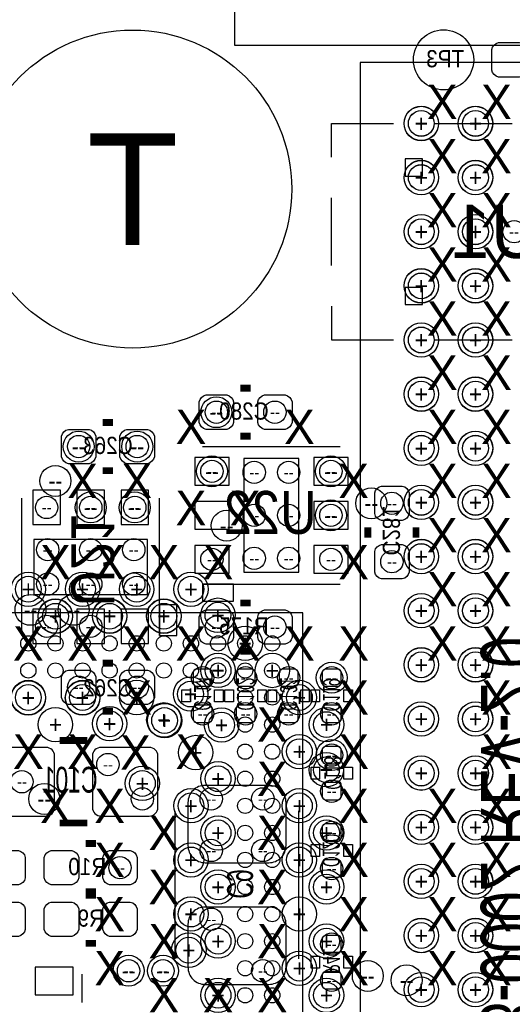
# Model space of a CAD drawing. Extents: x -22 to 398, y -34 to 263.
# Tile 8 of 48: x 20.1 to 27.37, y 19.15 to 33.7. Entities that reach past the tile are written whole.
import ezdxf
from ezdxf.enums import TextEntityAlignment as Align

# ---------------------------------------------------------------- set-up
doc = ezdxf.new("R2010")
doc.units = 0
for name, color, linetype in [('ASSY_BOT', 211, 'CONTINUOUS'), ('BOT', 153, 'CONTINUOUS'), ('DRILL', 254, 'CONTINUOUS'), ('SILK_BOT', 120, 'CONTINUOUS'), ('SILK_TOP', 211, 'CONTINUOUS'), ('TOP', 5, 'CONTINUOUS')]:
    doc.layers.add(name, color=color, linetype=linetype)

# ---------------------------------------------------------------- blocks, each defined once
blk = doc.blocks.new('FIGURE_CIRCLE')
blk.add_circle((0, 0), 0.5)

msp = doc.modelspace()

# ---------------------------------------------------------------- linework, layer by layer
at = {"layer": 'BOT'}
for points in [[(27.171904, 33.35782), (27.476704, 33.35782, -0.294587), (27.578304, 33.25622), (27.578304, 32.95142, -0.294587), (27.476704, 32.84982), (27.171904, 32.84982, -0.294587), (27.070304, 32.95142), (27.070304, 33.25622, -0.294587)], [(22.853904, 28.15082), (23.158704, 28.15082, -0.294587), (23.260304, 28.04922), (23.260304, 27.74442, -0.294587), (23.158704, 27.64282), (22.853904, 27.64282, -0.294587), (22.752304, 27.74442), (22.752304, 28.04922, -0.294587)], [(23.717504, 28.15082), (24.022304, 28.15082, -0.294587), (24.123904, 28.04922), (24.123904, 27.74442, -0.294587), (24.022304, 27.64282), (23.717504, 27.64282, -0.294587), (23.615904, 27.74442), (23.615904, 28.04922, -0.294587)], [(20.821904, 27.64282), (21.126704, 27.64282, -0.294587), (21.228304, 27.54122), (21.228304, 27.23642, -0.294587), (21.126704, 27.13482), (20.821904, 27.13482, -0.294587), (20.720304, 27.23642), (20.720304, 27.54122, -0.294587)], [(21.685504, 27.64282), (21.990304, 27.64282, -0.294587), (22.091904, 27.54122), (22.091904, 27.23642, -0.294587), (21.990304, 27.13482), (21.685504, 27.13482, -0.294587), (21.583904, 27.23642), (21.583904, 27.54122, -0.294587)], [(25.851104, 26.70302), (25.851104, 26.39822, -0.294587), (25.749504, 26.29662), (25.444704, 26.29662, -0.294587), (25.343104, 26.39822), (25.343104, 26.70302, -0.294587), (25.444704, 26.80462), (25.749504, 26.80462, -0.294587)], [(25.851104, 25.83942), (25.851104, 25.53462, -0.294587), (25.749504, 25.43302), (25.444704, 25.43302, -0.294587), (25.343104, 25.53462), (25.343104, 25.83942, -0.294587), (25.444704, 25.94102), (25.749504, 25.94102, -0.294587)], [(22.853904, 24.97582), (23.158704, 24.97582, -0.294587), (23.260304, 24.87422), (23.260304, 24.56942, -0.294587), (23.158704, 24.46782), (22.853904, 24.46782, -0.294587), (22.752304, 24.56942), (22.752304, 24.87422, -0.294587)], [(23.717504, 24.97582), (24.022304, 24.97582, -0.294587), (24.123904, 24.87422), (24.123904, 24.56942, -0.294587), (24.022304, 24.46782), (23.717504, 24.46782, -0.294587), (23.615904, 24.56942), (23.615904, 24.87422, -0.294587)], [(20.821904, 24.08682), (21.126704, 24.08682, -0.294587), (21.228304, 23.98522), (21.228304, 23.68042, -0.294587), (21.126704, 23.57882), (20.821904, 23.57882, -0.294587), (20.720304, 23.68042), (20.720304, 23.98522, -0.294587)], [(21.685504, 24.08682), (21.990304, 24.08682, -0.294587), (22.091904, 23.98522), (22.091904, 23.68042, -0.294587), (21.990304, 23.57882), (21.685504, 23.57882, -0.294587), (21.583904, 23.68042), (21.583904, 23.98522, -0.294587)], [(22.892004, 23.84552, 0.414214), (22.942804, 23.89632), (22.942804, 24.04872, 0.414214), (22.892004, 24.09952), (22.714204, 24.09952, 0.414214), (22.663404, 24.04872), (22.663404, 23.89632, 0.414214), (22.714204, 23.84552)], [(23.527004, 23.84552, 0.414214), (23.577804, 23.89632), (23.577804, 24.04872, 0.414214), (23.527004, 24.09952), (23.349204, 24.09952, 0.414214), (23.298404, 24.04872), (23.298404, 23.89632, 0.414214), (23.349204, 23.84552)], [(24.162004, 23.84552, 0.414214), (24.212804, 23.89632), (24.212804, 24.04872, 0.414214), (24.162004, 24.09952), (23.984204, 24.09952, 0.414214), (23.933404, 24.04872), (23.933404, 23.89632, 0.414214), (23.984204, 23.84552)], [(24.797004, 23.84552, 0.414214), (24.847804, 23.89632), (24.847804, 24.04872, 0.414214), (24.797004, 24.09952), (24.619204, 24.09952, 0.414214), (24.568404, 24.04872), (24.568404, 23.89632, 0.414214), (24.619204, 23.84552)], [(22.714204, 23.56612, 0.414214), (22.663404, 23.51532), (22.663404, 23.36292, 0.414214), (22.714204, 23.31212), (22.892004, 23.31212, 0.414214), (22.942804, 23.36292), (22.942804, 23.51532, 0.414214), (22.892004, 23.56612)], [(23.527004, 23.31212, 0.414214), (23.577804, 23.36292), (23.577804, 23.51532, 0.414214), (23.527004, 23.56612), (23.349204, 23.56612, 0.414214), (23.298404, 23.51532), (23.298404, 23.36292, 0.414214), (23.349204, 23.31212)], [(23.984204, 23.56612, 0.414214), (23.933404, 23.51532), (23.933404, 23.36292, 0.414214), (23.984204, 23.31212), (24.162004, 23.31212, 0.414214), (24.212804, 23.36292), (24.212804, 23.51532, 0.414214), (24.162004, 23.56612)], [(24.619204, 23.56612, 0.414214), (24.568404, 23.51532), (24.568404, 23.36292, 0.414214), (24.619204, 23.31212), (24.797004, 23.31212, 0.414214), (24.847804, 23.36292), (24.847804, 23.51532, 0.414214), (24.797004, 23.56612)], [(20.618704, 22.05482), (20.618704, 22.81682, 0.414214), (20.491704, 22.94382), (19.780504, 22.94382, 0.414214), (19.653504, 22.81682), (19.653504, 22.05482, 0.414214), (19.780504, 21.92782), (20.491704, 21.92782, 0.414214)], [(22.142704, 22.05482), (22.142704, 22.81682, 0.414214), (22.015704, 22.94382), (21.304504, 22.94382, 0.414214), (21.177504, 22.81682), (21.177504, 22.05482, 0.414214), (21.304504, 21.92782), (22.015704, 21.92782, 0.414214)], [(24.797004, 22.70252, 0.414214), (24.847804, 22.75332), (24.847804, 22.90572, 0.414214), (24.797004, 22.95652), (24.619204, 22.95652, 0.414214), (24.568404, 22.90572), (24.568404, 22.75332, 0.414214), (24.619204, 22.70252)], [(24.619204, 22.42312, 0.414214), (24.568404, 22.37232), (24.568404, 22.21992, 0.414214), (24.619204, 22.16912), (24.797004, 22.16912, 0.414214), (24.847804, 22.21992), (24.847804, 22.37232, 0.414214), (24.797004, 22.42312)], [(22.841204, 21.23948), (23.781004, 21.23948, 0.414214), (24.035004, 21.49348), (24.035004, 22.12848, 0.414214), (23.781004, 22.38248), (22.841204, 22.38248, 0.414214), (22.587204, 22.12848), (22.587204, 21.49348, 0.414214)], [(24.797004, 21.55952, 0.414214), (24.847804, 21.61032), (24.847804, 21.76272, 0.414214), (24.797004, 21.81352), (24.619204, 21.81352, 0.414214), (24.568404, 21.76272), (24.568404, 21.61032, 0.414214), (24.619204, 21.55952)], [(19.780504, 21.41982), (20.085304, 21.41982, -0.294587), (20.186904, 21.31822), (20.186904, 21.01342, -0.294587), (20.085304, 20.91182), (19.780504, 20.91182, -0.294587), (19.678904, 21.01342), (19.678904, 21.31822, -0.294587)], [(20.567904, 21.41982), (20.872704, 21.41982, -0.294587), (20.974304, 21.31822), (20.974304, 21.01342, -0.294587), (20.872704, 20.91182), (20.567904, 20.91182, -0.294587), (20.466304, 21.01342), (20.466304, 21.31822, -0.294587)], [(21.431504, 21.41982), (21.736304, 21.41982, -0.294587), (21.837904, 21.31822), (21.837904, 21.01342, -0.294587), (21.736304, 20.91182), (21.431504, 20.91182, -0.294587), (21.329904, 21.01342), (21.329904, 21.31822, -0.294587)], [(24.619204, 21.28012, 0.414214), (24.568404, 21.22932), (24.568404, 21.07692, 0.414214), (24.619204, 21.02612), (24.797004, 21.02612, 0.414214), (24.847804, 21.07692), (24.847804, 21.22932, 0.414214), (24.797004, 21.28012)], [(19.780504, 20.65782), (20.085304, 20.65782, -0.294587), (20.186904, 20.55622), (20.186904, 20.25142, -0.294587), (20.085304, 20.14982), (19.780504, 20.14982, -0.294587), (19.678904, 20.25142), (19.678904, 20.55622, -0.294587)], [(20.872704, 20.14982), (20.567904, 20.14982, -0.294587), (20.466304, 20.25142), (20.466304, 20.55622, -0.294587), (20.567904, 20.65782), (20.872704, 20.65782, -0.294587), (20.974304, 20.55622), (20.974304, 20.25142, -0.294587)], [(21.736304, 20.14982), (21.431504, 20.14982, -0.294587), (21.329904, 20.25142), (21.329904, 20.55622, -0.294587), (21.431504, 20.65782), (21.736304, 20.65782, -0.294587), (21.837904, 20.55622), (21.837904, 20.25142, -0.294587)], [(22.841204, 19.44116), (23.781004, 19.44116, 0.414214), (24.035004, 19.69516), (24.035004, 20.33016, 0.414214), (23.781004, 20.58416), (22.841204, 20.58416, 0.414214), (22.587204, 20.33016), (22.587204, 19.69516, 0.414214)], [(24.797004, 19.90852, 0.414214), (24.847804, 19.95932), (24.847804, 20.11172, 0.414214), (24.797004, 20.16252), (24.619204, 20.16252, 0.414214), (24.568404, 20.11172), (24.568404, 19.95932, 0.414214), (24.619204, 19.90852)], [(24.797004, 19.37512, 0.414214), (24.847804, 19.42592), (24.847804, 19.57832, 0.414214), (24.797004, 19.62912), (24.619204, 19.62912, 0.414214), (24.568404, 19.57832), (24.568404, 19.42592, 0.414214), (24.619204, 19.37512)]]:
    msp.add_lwpolyline(points, format="xyb", close=True, dxfattribs=at)
for points in [[(26.048208, 31.38678), (26.048208, 31.64078), (25.794208, 31.64078), (25.794208, 31.38678)], [(26.048208, 29.48686), (26.048208, 29.74086), (25.794208, 29.74086), (25.794208, 29.48686)], [(22.687026, 27.226006), (22.687026, 26.819606), (23.195026, 26.819606), (23.195026, 27.226006)], [(23.412704, 27.21102), (23.412704, 25.53462), (24.225504, 25.53462), (24.225504, 27.21102)], [(24.443182, 27.226006), (24.443182, 26.819606), (24.951182, 26.819606), (24.951182, 27.226006)], [(20.298918, 26.234898), (20.705318, 26.234898), (20.705318, 26.742898), (20.298918, 26.742898)], [(20.948904, 26.234898), (21.355304, 26.234898), (21.355304, 26.742898), (20.948904, 26.742898)], [(21.59889, 26.234898), (22.00529, 26.234898), (22.00529, 26.742898), (21.59889, 26.742898)], [(22.687026, 26.57602), (22.687026, 26.16962), (23.195026, 26.16962), (23.195026, 26.57602)], [(24.443182, 26.57602), (24.443182, 26.16962), (24.951182, 26.16962), (24.951182, 26.57602)], [(20.313904, 25.20442), (21.990304, 25.20442), (21.990304, 26.01722), (20.313904, 26.01722)], [(22.687026, 25.926034), (22.687026, 25.519634), (23.195026, 25.519634), (23.195026, 25.926034)], [(24.443182, 25.926034), (24.443182, 25.519634), (24.951182, 25.519634), (24.951182, 25.926034)], [(20.298918, 24.478742), (20.705318, 24.478742), (20.705318, 24.986742), (20.298918, 24.986742)], [(20.948904, 24.478742), (21.355304, 24.478742), (21.355304, 24.986742), (20.948904, 24.986742)], [(21.59889, 24.478742), (22.00529, 24.478742), (22.00529, 24.986742), (21.59889, 24.986742)], [(20.8915, 19.287744), (20.8915, 19.694144), (20.3327, 19.694144), (20.3327, 19.287744)]]:
    msp.add_lwpolyline(points, close=True, dxfattribs=at)
for centre, radius in [((21.769832, 31.19374), 2.3495), ((26.359104, 33.10382), 0.4445)]:
    msp.add_circle(centre, radius, dxfattribs=at)
at = {"layer": 'SILK_BOT'}
for points in [[(24.706072, 31.663894), (24.706072, 32.163766), (25.62098, 32.163766)], [(26.221182, 32.163766), (27.37104, 32.163766)], [(24.706072, 30.063694), (24.706072, 31.063946)], [(24.706072, 29.463746), (24.706072, 28.963874), (25.62098, 28.963874)], [(26.221182, 28.963874), (27.37104, 28.963874)], [(22.803104, 27.38882), (24.835104, 27.38882)], [(20.136104, 24.59482), (20.136104, 26.62682)], [(22.168104, 24.59482), (22.168104, 26.62682)], [(22.803104, 25.35682), (24.835104, 25.35682)], [(22.396704, 19.81962), (22.396704, 22.00402)], [(24.225504, 19.81962), (24.225504, 22.00402)], [(21.027136, 19.170904), (21.027136, 19.590766)]]:
    msp.add_lwpolyline(points, dxfattribs=at)
at = {"layer": 'SILK_BOT', "const_width": 0.1016}
for points in [[(23.361904, 28.25242), (23.514304, 28.25242)], [(21.329904, 27.74442), (21.482304, 27.74442)], [(23.361904, 27.54122), (23.514304, 27.54122)], [(21.329904, 27.03322), (21.482304, 27.03322)], [(25.241504, 26.19502), (25.241504, 26.04262)], [(25.952704, 26.19502), (25.952704, 26.04262)], [(23.361904, 25.07742), (23.514304, 25.07742)], [(23.361904, 24.36622), (23.514304, 24.36622)], [(21.329904, 24.18842), (21.482304, 24.18842)], [(21.329904, 23.47722), (21.482304, 23.47722)], [(20.694904, 23.04542), (21.101304, 23.04542)], [(20.694904, 21.82622), (21.101304, 21.82622)], [(21.075904, 21.52142), (21.228304, 21.52142)], [(21.075904, 20.81022), (21.228304, 20.81022)], [(21.228304, 20.75942), (21.075904, 20.75942)], [(21.228304, 20.04822), (21.075904, 20.04822)]]:
    msp.add_lwpolyline(points, dxfattribs=at)
at = {"layer": 'SILK_BOT'}
for points in [[(22.803104, 25.35682), (22.803104, 25.10282), (23.260304, 25.10282), (23.260304, 25.35682)], [(22.168104, 24.59482), (22.422104, 24.59482), (22.422104, 25.05202), (22.168104, 25.05202)], [(22.625304, 23.61692), (22.498304, 23.61692), (22.498304, 23.79472), (22.625304, 23.79472)], [(23.107904, 23.61692), (22.980904, 23.61692), (22.980904, 23.79472), (23.107904, 23.79472)], [(23.260304, 23.61692), (23.133304, 23.61692), (23.133304, 23.79472), (23.260304, 23.79472)], [(23.742904, 23.61692), (23.615904, 23.61692), (23.615904, 23.79472), (23.742904, 23.79472)], [(23.895304, 23.61692), (23.768304, 23.61692), (23.768304, 23.79472), (23.895304, 23.79472)], [(24.377904, 23.61692), (24.250904, 23.61692), (24.250904, 23.79472), (24.377904, 23.79472)], [(24.403304, 23.79472), (24.530304, 23.79472), (24.530304, 23.61692), (24.403304, 23.61692)], [(24.885904, 23.79472), (25.012904, 23.79472), (25.012904, 23.61692), (24.885904, 23.61692)], [(24.403304, 22.65172), (24.530304, 22.65172), (24.530304, 22.47392), (24.403304, 22.47392)], [(24.885904, 22.65172), (25.012904, 22.65172), (25.012904, 22.47392), (24.885904, 22.47392)], [(24.530304, 21.33092), (24.403304, 21.33092), (24.403304, 21.50872), (24.530304, 21.50872)], [(25.012904, 21.33092), (24.885904, 21.33092), (24.885904, 21.50872), (25.012904, 21.50872)], [(24.530304, 19.67992), (24.403304, 19.67992), (24.403304, 19.85772), (24.530304, 19.85772)], [(25.012904, 19.67992), (24.885904, 19.67992), (24.885904, 19.85772), (25.012904, 19.85772)]]:
    msp.add_lwpolyline(points, close=True, dxfattribs=at)
at = {"layer": 'SILK_TOP'}
for points in [[(23.271988, 33.318704), (34.27222, 33.318704), (34.27222, 44.318936), (23.271988, 44.318936), (23.271988, 33.318704)], [(25.129998, 33.062926), (25.129998, 12.062714), (46.13021, 12.062714), (46.13021, 33.062926), (25.129998, 33.062926)], [(12.181078, 12.829794), (24.28113, 12.829794), (24.28113, 24.929846), (12.181078, 24.929846), (12.181078, 12.829794)]]:
    msp.add_lwpolyline(points, dxfattribs=at)
at = {"layer": 'TOP'}
for centre, radius in [((21.769832, 31.19374), 2.3495), ((26.030174, 32.16275), 0.1905), ((26.83002, 32.16275), 0.1905), ((26.030174, 31.362904), 0.1905), ((26.83002, 31.362904), 0.1905), ((26.030174, 30.562804), 0.1905), ((26.83002, 30.562804), 0.1905), ((26.030174, 29.762704), 0.1905), ((26.83002, 29.762704), 0.1905), ((26.030174, 28.962858), 0.1905), ((26.83002, 28.962858), 0.1905), ((26.030174, 28.162758), 0.1905), ((26.83002, 28.162758), 0.1905), ((26.030174, 27.362912), 0.1905), ((26.83002, 27.362912), 0.1905), ((26.030174, 26.562812), 0.1905), ((26.83002, 26.562812), 0.1905), ((26.030174, 25.762712), 0.1905), ((26.83002, 25.762712), 0.1905), ((26.030174, 24.962866), 0.1905), ((26.83002, 24.962866), 0.1905), ((20.2311, 24.479758), 0.112522), ((20.63115, 24.479758), 0.112522), ((21.0312, 24.479758), 0.112522), ((21.430996, 24.479758), 0.112522), ((21.831046, 24.479758), 0.112522), ((22.231096, 24.479758), 0.112522), ((22.631146, 24.479758), 0.112522), ((23.031196, 24.479758), 0.112522), ((23.430992, 24.479758), 0.112522), ((23.831042, 24.479758), 0.112522), ((26.030174, 24.162766), 0.1905), ((26.83002, 24.162766), 0.1905), ((20.2311, 24.079708), 0.112522), ((20.63115, 24.079708), 0.112522), ((21.0312, 24.079708), 0.112522), ((21.430996, 24.079708), 0.112522), ((21.831046, 24.079708), 0.112522), ((22.231096, 24.079708), 0.112522), ((22.631146, 24.079708), 0.112522), ((23.031196, 24.079708), 0.112522), ((23.430992, 24.079708), 0.112522), ((23.831042, 24.079708), 0.112522), ((23.430992, 23.679912), 0.112522), ((23.831042, 23.679912), 0.112522), ((26.030174, 23.36292), 0.1905), ((26.83002, 23.36292), 0.1905), ((23.430992, 23.279862), 0.112522), ((23.831042, 23.279862), 0.112522), ((23.430992, 22.879812), 0.112522), ((23.831042, 22.879812), 0.112522), ((26.030174, 22.56282), 0.1905), ((26.83002, 22.56282), 0.1905), ((23.430992, 22.479762), 0.112522), ((23.831042, 22.479762), 0.112522), ((23.430992, 22.079712), 0.112522), ((23.831042, 22.079712), 0.112522), ((26.030174, 21.76272), 0.1905), ((26.83002, 21.76272), 0.1905), ((23.430992, 21.679916), 0.112522), ((23.831042, 21.679916), 0.112522), ((23.430992, 21.279866), 0.112522), ((23.831042, 21.279866), 0.112522), ((26.030174, 20.962874), 0.1905), ((26.83002, 20.962874), 0.1905), ((23.430992, 20.879816), 0.112522), ((23.831042, 20.879816), 0.112522), ((23.430992, 20.479766), 0.112522), ((23.831042, 20.479766), 0.112522), ((26.030174, 20.162774), 0.1905), ((26.83002, 20.162774), 0.1905), ((23.430992, 20.079716), 0.112522), ((23.831042, 20.079716), 0.112522), ((23.430992, 19.67992), 0.112522), ((23.831042, 19.67992), 0.112522), ((26.030174, 19.362928), 0.1905), ((26.83002, 19.362928), 0.1905), ((23.430992, 19.27987), 0.112522), ((23.831042, 19.27987), 0.112522)]:
    msp.add_circle(centre, radius, dxfattribs=at)

# ---------------------------------------------------------------- block references
at = {"layer": 'DRILL'}
for p, xscale, yscale in [((26.030174, 32.165036), 0.508, 0.508), ((26.030174, 32.16275), 0.508, 0.508), ((26.030174, 32.165036), 0.381, 0.381), ((26.83002, 32.16275), 0.508, 0.508), ((26.830274, 32.165036), 0.508, 0.508), ((26.830274, 32.165036), 0.381, 0.381), ((26.030174, 31.364936), 0.508, 0.508), ((26.030174, 31.362904), 0.508, 0.508), ((26.83002, 31.362904), 0.508, 0.508), ((26.830274, 31.364936), 0.508, 0.508), ((26.030174, 31.364936), 0.381, 0.381), ((26.830274, 31.364936), 0.381, 0.381), ((26.030174, 30.564836), 0.508, 0.508), ((26.030174, 30.56255), 0.508, 0.508), ((26.030174, 30.564836), 0.381, 0.381), ((26.83002, 30.56255), 0.508, 0.508), ((26.830274, 30.564836), 0.508, 0.508), ((26.830274, 30.564836), 0.381, 0.381), ((27.400504, 30.56382), 0.3302, 0.3302), ((26.030174, 29.764736), 0.508, 0.508), ((26.030174, 29.762704), 0.508, 0.508), ((26.83002, 29.762704), 0.508, 0.508), ((26.830274, 29.764736), 0.508, 0.508), ((26.030174, 29.764736), 0.381, 0.381), ((26.830274, 29.764736), 0.381, 0.381), ((26.030174, 28.964636), 0.508, 0.508), ((26.030174, 28.962604), 0.508, 0.508), ((26.030174, 28.964636), 0.381, 0.381), ((26.83002, 28.962604), 0.508, 0.508), ((26.830274, 28.964636), 0.508, 0.508), ((26.830274, 28.964636), 0.381, 0.381), ((26.030174, 28.164536), 0.508, 0.508), ((26.030174, 28.162758), 0.508, 0.508), ((26.83002, 28.162758), 0.508, 0.508), ((26.830274, 28.164536), 0.508, 0.508), ((26.030174, 28.164536), 0.381, 0.381), ((26.830274, 28.164536), 0.381, 0.381), ((23.006304, 27.89682), 0.4572, 0.4572), ((23.006304, 27.89682), 0.3302, 0.3302), ((23.869904, 27.89682), 0.3302, 0.3302), ((20.974304, 27.38882), 0.4572, 0.4572), ((20.974304, 27.38882), 0.3302, 0.3302), ((21.837904, 27.38882), 0.4572, 0.4572), ((21.837904, 27.38882), 0.3302, 0.3302), ((26.030174, 27.364436), 0.508, 0.508), ((26.030174, 27.362658), 0.508, 0.508), ((26.030174, 27.364436), 0.381, 0.381), ((26.83002, 27.362658), 0.508, 0.508), ((26.830274, 27.364436), 0.508, 0.508), ((26.830274, 27.364436), 0.381, 0.381), ((22.941026, 27.022806), 0.4572, 0.4572), ((24.697182, 27.022806), 0.4572, 0.4572), ((20.631404, 26.88082), 0.4572, 0.4572), ((22.941026, 27.022806), 0.3302, 0.3302), ((23.565104, 27.00782), 0.3302, 0.3302), ((24.073104, 27.00782), 0.3302, 0.3302), ((24.697182, 27.022806), 0.3302, 0.3302), ((25.292304, 26.55062), 0.4572, 0.4572), ((26.030174, 26.564336), 0.508, 0.508), ((26.030174, 26.562812), 0.508, 0.508), ((26.83002, 26.562812), 0.508, 0.508), ((26.830274, 26.564336), 0.508, 0.508), ((20.502118, 26.488898), 0.3302, 0.3302), ((21.152104, 26.488898), 0.4572, 0.4572), ((21.152104, 26.488898), 0.3302, 0.3302), ((21.80209, 26.488898), 0.4572, 0.4572), ((21.80209, 26.488898), 0.3302, 0.3302), ((25.597104, 26.55062), 0.3302, 0.3302), ((26.030174, 26.564336), 0.381, 0.381), ((26.830274, 26.564336), 0.381, 0.381), ((23.565104, 26.37282), 0.3302, 0.3302), ((24.073104, 26.37282), 0.3302, 0.3302), ((24.697182, 26.37282), 0.4572, 0.4572), ((24.697182, 26.37282), 0.3302, 0.3302), ((23.158704, 26.22042), 0.4572, 0.4572), ((20.517104, 25.86482), 0.3302, 0.3302), ((21.152104, 25.86482), 0.3302, 0.3302), ((21.787104, 25.86482), 0.3302, 0.3302), ((23.565104, 25.73782), 0.3302, 0.3302), ((24.073104, 25.73782), 0.3302, 0.3302), ((26.030174, 25.764236), 0.508, 0.508), ((26.030174, 25.762712), 0.508, 0.508), ((26.030174, 25.764236), 0.381, 0.381), ((26.83002, 25.762712), 0.508, 0.508), ((26.830274, 25.764236), 0.508, 0.508), ((26.830274, 25.764236), 0.381, 0.381), ((22.941026, 25.722834), 0.3302, 0.3302), ((24.697182, 25.722834), 0.3302, 0.3302), ((25.597104, 25.68702), 0.3302, 0.3302), ((20.231354, 25.28062), 0.508, 0.508), ((20.231354, 25.28062), 0.381, 0.381), ((20.517104, 25.35682), 0.3302, 0.3302), ((21.031454, 25.28062), 0.508, 0.508), ((21.031454, 25.28062), 0.381, 0.381), ((21.152104, 25.35682), 0.3302, 0.3302), ((21.831554, 25.28062), 0.508, 0.508), ((21.787104, 25.35682), 0.3302, 0.3302), ((21.831554, 25.28062), 0.381, 0.381), ((22.631654, 25.28062), 0.508, 0.508), ((22.631654, 25.28062), 0.381, 0.381), ((20.263104, 24.97582), 0.4572, 0.4572), ((20.898104, 24.97582), 0.4572, 0.4572), ((26.030174, 24.964136), 0.508, 0.508), ((26.030174, 24.962866), 0.508, 0.508), ((26.83002, 24.962866), 0.508, 0.508), ((26.830274, 24.964136), 0.508, 0.508), ((20.63115, 24.886158), 0.508, 0.508), ((20.631404, 24.88057), 0.508, 0.508), ((20.631404, 24.88057), 0.381, 0.381), ((21.430996, 24.886158), 0.508, 0.508), ((21.43125, 24.886158), 0.508, 0.508), ((21.431504, 24.88057), 0.508, 0.508), ((21.431504, 24.88057), 0.381, 0.381), ((22.231096, 24.886158), 0.508, 0.508), ((22.231604, 24.88057), 0.508, 0.508), ((22.231604, 24.88057), 0.381, 0.381), ((23.029164, 24.89708), 0.508, 0.508), ((23.029164, 24.89708), 0.381, 0.381), ((26.030174, 24.964136), 0.381, 0.381), ((26.830274, 24.964136), 0.381, 0.381), ((20.502118, 24.732742), 0.3302, 0.3302), ((21.152104, 24.732742), 0.3302, 0.3302), ((23.006304, 24.72182), 0.3302, 0.3302), ((23.869904, 24.72182), 0.3302, 0.3302), ((23.431754, 24.48052), 0.508, 0.508), ((23.031704, 24.08047), 0.508, 0.508), ((23.831042, 24.079708), 0.508, 0.508), ((26.030174, 24.164036), 0.508, 0.508), ((26.030174, 24.162766), 0.508, 0.508), ((26.030174, 24.164036), 0.381, 0.381), ((26.83002, 24.162766), 0.508, 0.508), ((26.830274, 24.164036), 0.508, 0.508), ((26.830274, 24.164036), 0.381, 0.381), ((23.031704, 24.08047), 0.381, 0.381), ((24.708104, 23.97252), 0.4572, 0.4572), ((22.803104, 23.97252), 0.3302, 0.3302), ((23.438104, 23.97252), 0.3302, 0.3302), ((24.073104, 23.97252), 0.3302, 0.3302), ((24.708104, 23.97252), 0.3302, 0.3302), ((20.2311, 23.673308), 0.508, 0.508), ((20.231354, 23.68042), 0.508, 0.508), ((20.231354, 23.68042), 0.381, 0.381), ((21.0312, 23.673308), 0.508, 0.508), ((21.031454, 23.68042), 0.508, 0.508), ((20.974304, 23.83282), 0.3302, 0.3302), ((21.031454, 23.68042), 0.381, 0.381), ((21.831554, 23.68042), 0.508, 0.508), ((21.837904, 23.83282), 0.3302, 0.3302), ((22.625304, 23.73122), 0.508, 0.508), ((22.625304, 23.73122), 0.381, 0.381), ((24.231854, 23.68042), 0.508, 0.508), ((24.231854, 23.68042), 0.381, 0.381), ((22.231604, 23.35022), 0.508, 0.508), ((22.242018, 23.339806), 0.508, 0.508), ((22.803104, 23.43912), 0.3302, 0.3302), ((23.438104, 23.43912), 0.3302, 0.3302), ((24.073104, 23.43912), 0.3302, 0.3302), ((24.708104, 23.43912), 0.3302, 0.3302), ((26.030174, 23.363936), 0.508, 0.508), ((26.030174, 23.36292), 0.508, 0.508), ((26.83002, 23.36292), 0.508, 0.508), ((26.830274, 23.363936), 0.508, 0.508), ((20.631404, 23.28037), 0.508, 0.508), ((21.430996, 23.292308), 0.508, 0.508), ((21.43125, 23.292308), 0.508, 0.508), ((21.431504, 23.2918), 0.508, 0.508), ((21.431504, 23.2918), 0.381, 0.381), ((22.242018, 23.339806), 0.381, 0.381), ((23.082504, 23.27402), 0.508, 0.508), ((23.082504, 23.27402), 0.381, 0.381), ((24.631904, 23.28037), 0.508, 0.508), ((24.631904, 23.28037), 0.381, 0.381), ((26.030174, 23.363936), 0.381, 0.381), ((26.830274, 23.363936), 0.381, 0.381), ((22.701504, 22.86762), 0.508, 0.508), ((24.231854, 22.88032), 0.508, 0.508), ((24.231854, 22.88032), 0.381, 0.381), ((24.708104, 22.82952), 0.4572, 0.4572), ((24.708104, 22.82952), 0.3302, 0.3302), ((21.406104, 22.68982), 0.3302, 0.3302), ((24.63038, 22.612604), 0.508, 0.508), ((23.031704, 22.48027), 0.508, 0.508), ((24.63038, 22.612604), 0.381, 0.381), ((26.030174, 22.563836), 0.508, 0.508), ((26.030174, 22.562566), 0.508, 0.508), ((26.030174, 22.563836), 0.381, 0.381), ((26.83002, 22.562566), 0.508, 0.508), ((26.830274, 22.563836), 0.508, 0.508), ((26.830274, 22.563836), 0.381, 0.381), ((20.136104, 22.43582), 0.3302, 0.3302), ((21.914104, 22.41042), 0.508, 0.508), ((21.914104, 22.41042), 0.381, 0.381), ((23.031704, 22.48027), 0.381, 0.381), ((20.466304, 22.18182), 0.4572, 0.4572), ((24.708104, 22.29612), 0.3302, 0.3302), ((21.914104, 22.18182), 0.3302, 0.3302), ((22.631654, 22.08022), 0.508, 0.508), ((22.631654, 22.08022), 0.381, 0.381), ((22.930104, 22.18182), 0.3302, 0.3302), ((23.692104, 22.18182), 0.3302, 0.3302), ((24.231854, 22.08022), 0.508, 0.508), ((24.231854, 22.08022), 0.381, 0.381), ((26.030174, 21.763736), 0.508, 0.508), ((26.030174, 21.76272), 0.508, 0.508), ((26.83002, 21.76272), 0.508, 0.508), ((26.830274, 21.763736), 0.508, 0.508), ((23.031704, 21.68017), 0.508, 0.508), ((23.031704, 21.68017), 0.381, 0.381), ((24.631904, 21.68017), 0.508, 0.508), ((24.631904, 21.68017), 0.381, 0.381), ((24.708104, 21.68652), 0.3302, 0.3302), ((26.030174, 21.763736), 0.381, 0.381), ((26.830274, 21.763736), 0.381, 0.381), ((22.930104, 21.41982), 0.3302, 0.3302), ((23.692104, 21.41982), 0.3302, 0.3302), ((22.631654, 21.28012), 0.508, 0.508), ((22.631654, 21.28012), 0.381, 0.381), ((24.231854, 21.28012), 0.508, 0.508), ((24.231854, 21.28012), 0.381, 0.381), ((21.583904, 21.16582), 0.3302, 0.3302), ((24.708104, 21.15312), 0.3302, 0.3302), ((23.031704, 20.88007), 0.508, 0.508), ((24.631904, 20.88007), 0.508, 0.508), ((26.030174, 20.963636), 0.508, 0.508), ((26.030174, 20.96262), 0.508, 0.508), ((26.030174, 20.963636), 0.381, 0.381), ((26.83002, 20.96262), 0.508, 0.508), ((26.830274, 20.963636), 0.508, 0.508), ((26.830274, 20.963636), 0.381, 0.381), ((23.031704, 20.88007), 0.381, 0.381), ((24.631904, 20.88007), 0.381, 0.381), ((22.631654, 20.48002), 0.508, 0.508), ((22.631654, 20.48002), 0.381, 0.381), ((24.231854, 20.48002), 0.508, 0.508), ((22.930104, 20.40382), 0.3302, 0.3302), ((26.030174, 20.163536), 0.508, 0.508), ((26.030174, 20.162774), 0.508, 0.508), ((26.83002, 20.162774), 0.508, 0.508), ((26.830274, 20.163536), 0.508, 0.508), ((23.031704, 20.07997), 0.508, 0.508), ((23.031704, 20.07997), 0.381, 0.381), ((24.631904, 20.07997), 0.508, 0.508), ((24.631904, 20.07997), 0.381, 0.381), ((26.030174, 20.163536), 0.381, 0.381), ((26.830274, 20.163536), 0.381, 0.381), ((22.599904, 19.94662), 0.508, 0.508), ((22.599904, 19.94662), 0.381, 0.381), ((24.708104, 20.03552), 0.3302, 0.3302), ((21.710904, 19.64182), 0.4572, 0.4572), ((21.710904, 19.64182), 0.3302, 0.3302), ((22.218904, 19.64182), 0.4572, 0.4572), ((22.218904, 19.64182), 0.3302, 0.3302), ((23.692104, 19.64182), 0.3302, 0.3302), ((24.231854, 19.67992), 0.508, 0.508), ((24.231854, 19.67992), 0.381, 0.381), ((25.241504, 19.56562), 0.4572, 0.4572), ((24.708104, 19.50212), 0.3302, 0.3302), ((25.813004, 19.50212), 0.4572, 0.4572), ((23.031704, 19.27987), 0.508, 0.508), ((24.631904, 19.27987), 0.508, 0.508), ((26.030174, 19.363436), 0.508, 0.508), ((26.030174, 19.362674), 0.508, 0.508), ((26.030174, 19.363436), 0.381, 0.381), ((26.83002, 19.362674), 0.508, 0.508), ((26.830274, 19.363436), 0.508, 0.508), ((26.830274, 19.363436), 0.381, 0.381), ((23.031704, 19.27987), 0.381, 0.381), ((24.631904, 19.27987), 0.381, 0.381)]:
    msp.add_blockref('FIGURE_CIRCLE', p, dxfattribs=dict(at, xscale=xscale, yscale=yscale))

# ---------------------------------------------------------------- texts
at = {"layer": 'ASSY_BOT', "text_generation_flag": 2, "width": 0.9}
msp.add_text('TP3', height=0.254, dxfattribs=at).set_placement((26.663904, 32.993584))
at = {"layer": 'ASSY_BOT', "text_generation_flag": 2}
msp.add_text('U1', height=0.786892, dxfattribs=at).set_placement((27.146504, 30.174438), align=Align.CENTER)
for s, height, width, p in [('C280', 0.254, 0.9, (23.412704, 27.786838)), ('C263', 0.254, 0.9, (21.406104, 27.278838)), ('U22', 0.635, 0.8784, (23.800054, 26.097484)), ('R175', 0.254, 0.9, (23.412704, 24.611584)), ('C262', 0.254, 0.9, (21.406104, 23.697184)), ('C101', 0.381, 0.666667, (20.847304, 22.275038)), ('R10', 0.254, 0.9, (21.101304, 21.055838)), ('R9', 0.254, 0.9, (21.152104, 20.293838))]:
    msp.add_text(s, height=height, dxfattribs=dict(at, width=width)).set_placement(p, align=Align.CENTER)
for s, height, width, p in [('C281', 0.254, 0.9, (25.461722, 26.14422)), ('U21', 0.635, 0.8784, (20.864068, 25.71242)), ('C117', 0.254, 0.6, (22.676104, 23.73122)), ('C102', 0.254, 0.6, (23.311104, 23.73122)), ('C131', 0.254, 0.6, (23.946104, 23.73122)), ('C119', 0.254, 0.6, (24.579072, 23.71852)), ('C118', 0.254, 0.6, (24.598122, 22.56282)), ('C120', 0.254, 0.6, (24.572722, 21.41982)), ('C9', 0.381, 0.666667, (23.165054, 20.92452)), ('R41', 0.254, 0.6, (24.579072, 19.78152))]:
    msp.add_text(s, height=height, rotation=270, dxfattribs=dict(at, width=width)).set_placement(p, align=Align.CENTER)
at = {"layer": 'DRILL'}
for s, height, p in [('X', 0.508, (26.340054, 32.48152)), ('X', 0.508, (27.140154, 32.48152)), ('+', 0.254, (26.030174, 32.165036)), ('+', 0.254, (26.030174, 32.16275)), ('+', 0.1905, (26.030174, 32.165036)), ('+', 0.254, (26.83002, 32.16275)), ('+', 0.254, (26.830274, 32.165036)), ('+', 0.1905, (26.830274, 32.165036)), ('T', 1.651, (21.769832, 31.19374)), ('X', 0.508, (26.340054, 31.68142)), ('X', 0.508, (27.140154, 31.68142)), ('+', 0.254, (26.030174, 31.364936)), ('+', 0.254, (26.030174, 31.362904)), ('+', 0.1905, (26.030174, 31.364936)), ('+', 0.254, (26.83002, 31.362904)), ('+', 0.254, (26.830274, 31.364936)), ('+', 0.1905, (26.830274, 31.364936)), ('X', 0.508, (26.340054, 30.88132)), ('X', 0.508, (27.140154, 30.88132)), ('+', 0.254, (26.030174, 30.564836)), ('+', 0.254, (26.030174, 30.56255)), ('+', 0.1905, (26.030174, 30.564836)), ('+', 0.254, (26.83002, 30.56255)), ('+', 0.254, (26.830274, 30.564836)), ('+', 0.1905, (26.830274, 30.564836)), ('--', 0.1651, (27.400504, 30.56382)), ('X', 0.508, (26.340054, 30.08122)), ('X', 0.508, (27.140154, 30.08122)), ('+', 0.254, (26.030174, 29.764736)), ('+', 0.254, (26.030174, 29.762704)), ('+', 0.1905, (26.030174, 29.764736)), ('+', 0.254, (26.83002, 29.762704)), ('+', 0.254, (26.830274, 29.764736)), ('+', 0.1905, (26.830274, 29.764736)), ('X', 0.508, (26.340054, 29.28112)), ('X', 0.508, (27.140154, 29.28112)), ('+', 0.254, (26.030174, 28.964636)), ('+', 0.254, (26.030174, 28.962604)), ('+', 0.1905, (26.030174, 28.964636)), ('+', 0.254, (26.83002, 28.962604)), ('+', 0.254, (26.830274, 28.964636)), ('+', 0.1905, (26.830274, 28.964636)), ('X', 0.508, (26.340054, 28.48102)), ('X', 0.508, (27.140154, 28.48102)), ('+', 0.254, (26.030174, 28.164536)), ('+', 0.254, (26.030174, 28.162758)), ('+', 0.1905, (26.030174, 28.164536)), ('+', 0.254, (26.83002, 28.162758)), ('+', 0.254, (26.830274, 28.164536)), ('+', 0.1905, (26.830274, 28.164536)), ('X', 0.508, (22.631654, 27.68092)), ('--', 0.2286, (23.006304, 27.89682)), ('--', 0.1651, (23.006304, 27.89682)), ('--', 0.1651, (23.869904, 27.89682)), ('X', 0.508, (24.231854, 27.68092)), ('X', 0.508, (26.340054, 27.68092)), ('X', 0.508, (27.140154, 27.68092)), ('--', 0.2286, (20.974304, 27.38882)), ('--', 0.1651, (20.974304, 27.38882)), ('--', 0.2286, (21.837904, 27.38882)), ('--', 0.1651, (21.837904, 27.38882)), ('+', 0.254, (26.030174, 27.364436)), ('+', 0.254, (26.030174, 27.362658)), ('+', 0.1905, (26.030174, 27.364436)), ('+', 0.254, (26.83002, 27.362658)), ('+', 0.254, (26.830274, 27.364436)), ('+', 0.1905, (26.830274, 27.364436)), ('X', 0.508, (21.031454, 26.88082)), ('X', 0.508, (21.831554, 26.88082)), ('X', 0.508, (25.031954, 26.88082)), ('X', 0.508, (26.340054, 26.88082)), ('X', 0.508, (27.140154, 26.88082)), ('--', 0.2286, (22.941026, 27.022806)), ('--', 0.1651, (22.941026, 27.022806)), ('--', 0.1651, (23.565104, 27.00782)), ('--', 0.1651, (24.073104, 27.00782)), ('--', 0.2286, (24.697182, 27.022806)), ('--', 0.1651, (24.697182, 27.022806)), ('--', 0.2286, (20.631404, 26.88082)), ('X', 0.508, (22.631654, 26.48077)), ('X', 0.508, (23.431754, 26.48077)), ('+', 0.254, (26.030174, 26.564336)), ('+', 0.254, (26.030174, 26.562812)), ('+', 0.1905, (26.030174, 26.564336)), ('+', 0.254, (26.83002, 26.562812)), ('+', 0.254, (26.830274, 26.564336)), ('+', 0.1905, (26.830274, 26.564336)), ('--', 0.2286, (25.292304, 26.55062)), ('--', 0.1651, (25.597104, 26.55062)), ('--', 0.1651, (20.502118, 26.488898)), ('--', 0.2286, (21.152104, 26.488898)), ('--', 0.1651, (21.152104, 26.488898)), ('--', 0.2286, (21.80209, 26.488898)), ('--', 0.1651, (21.80209, 26.488898)), ('--', 0.1651, (23.565104, 26.37282)), ('--', 0.1651, (24.073104, 26.37282)), ('--', 0.2286, (24.697182, 26.37282)), ('--', 0.1651, (24.697182, 26.37282)), ('--', 0.2286, (23.158704, 26.22042)), ('X', 0.508, (26.340054, 26.08072)), ('X', 0.508, (27.140154, 26.08072)), ('X', 0.508, (20.631404, 25.68067)), ('X', 0.508, (21.431504, 25.68067)), ('X', 0.508, (22.231604, 25.68067)), ('X', 0.508, (23.031704, 25.68067)), ('X', 0.508, (25.031954, 25.68067)), ('--', 0.1651, (20.517104, 25.86482)), ('--', 0.1651, (21.152104, 25.86482)), ('--', 0.1651, (21.787104, 25.86482)), ('+', 0.254, (26.030174, 25.764236)), ('+', 0.254, (26.030174, 25.762712)), ('+', 0.1905, (26.030174, 25.764236)), ('+', 0.254, (26.83002, 25.762712)), ('+', 0.254, (26.830274, 25.764236)), ('+', 0.1905, (26.830274, 25.764236)), ('--', 0.1651, (22.941026, 25.722834)), ('--', 0.1651, (23.565104, 25.73782)), ('--', 0.1651, (24.073104, 25.73782)), ('--', 0.1651, (24.697182, 25.722834)), ('--', 0.1651, (25.597104, 25.68702)), ('X', 0.508, (26.340054, 25.28062)), ('X', 0.508, (27.140154, 25.28062)), ('+', 0.254, (20.231354, 25.28062)), ('+', 0.1905, (20.231354, 25.28062)), ('--', 0.1651, (20.517104, 25.35682)), ('+', 0.254, (21.031454, 25.28062)), ('+', 0.1905, (21.031454, 25.28062)), ('--', 0.1651, (21.152104, 25.35682)), ('--', 0.1651, (21.787104, 25.35682)), ('+', 0.254, (21.831554, 25.28062)), ('+', 0.1905, (21.831554, 25.28062)), ('+', 0.254, (22.631654, 25.28062)), ('+', 0.1905, (22.631654, 25.28062)), ('+', 0.254, (26.030174, 24.964136)), ('+', 0.254, (26.030174, 24.962866)), ('+', 0.1905, (26.030174, 24.964136)), ('+', 0.254, (26.83002, 24.962866)), ('+', 0.254, (26.830274, 24.964136)), ('+', 0.1905, (26.830274, 24.964136)), ('--', 0.2286, (20.263104, 24.97582)), ('+', 0.254, (20.63115, 24.886158)), ('+', 0.254, (20.631404, 24.88057)), ('+', 0.1905, (20.631404, 24.88057)), ('--', 0.2286, (20.898104, 24.97582)), ('+', 0.254, (21.430996, 24.886158)), ('+', 0.254, (21.43125, 24.886158)), ('+', 0.254, (21.431504, 24.88057)), ('+', 0.1905, (21.431504, 24.88057)), ('+', 0.254, (22.231096, 24.886158)), ('+', 0.254, (22.231604, 24.88057)), ('+', 0.1905, (22.231604, 24.88057)), ('+', 0.254, (23.029164, 24.89708)), ('+', 0.1905, (23.029164, 24.89708)), ('X', 0.508, (20.231354, 24.48052)), ('--', 0.1651, (20.502118, 24.732742)), ('X', 0.508, (21.031454, 24.48052)), ('--', 0.1651, (21.152104, 24.732742)), ('X', 0.508, (21.831554, 24.48052)), ('X', 0.508, (22.631654, 24.48052)), ('--', 0.1651, (23.006304, 24.72182)), ('X', 0.508, (23.431754, 24.48052)), ('--', 0.1651, (23.869904, 24.72182)), ('X', 0.508, (24.231854, 24.48052)), ('X', 0.508, (25.031954, 24.48052)), ('X', 0.508, (26.340054, 24.48052)), ('X', 0.508, (27.140154, 24.48052)), ('+', 0.254, (23.431754, 24.48052)), ('+', 0.254, (23.031704, 24.08047)), ('+', 0.254, (23.831042, 24.079708)), ('+', 0.254, (26.030174, 24.164036)), ('+', 0.254, (26.030174, 24.162766)), ('+', 0.1905, (26.030174, 24.164036)), ('+', 0.254, (26.83002, 24.162766)), ('+', 0.254, (26.830274, 24.164036)), ('+', 0.1905, (26.830274, 24.164036)), ('+', 0.1905, (23.031704, 24.08047)), ('X', 0.508, (21.831554, 23.68042)), ('--', 0.1651, (22.803104, 23.97252)), ('--', 0.1651, (23.438104, 23.97252)), ('--', 0.1651, (24.073104, 23.97252)), ('--', 0.2286, (24.708104, 23.97252)), ('--', 0.1651, (24.708104, 23.97252)), ('X', 0.508, (25.031954, 23.68042)), ('X', 0.508, (27.140154, 23.68042)), ('+', 0.254, (20.2311, 23.673308)), ('+', 0.254, (20.231354, 23.68042)), ('+', 0.1905, (20.231354, 23.68042)), ('--', 0.1651, (20.974304, 23.83282)), ('+', 0.254, (21.0312, 23.673308)), ('+', 0.254, (21.031454, 23.68042)), ('+', 0.1905, (21.031454, 23.68042)), ('+', 0.254, (21.831554, 23.68042)), ('--', 0.1651, (21.837904, 23.83282)), ('+', 0.254, (22.625304, 23.73122)), ('+', 0.1905, (22.625304, 23.73122)), ('+', 0.254, (24.231854, 23.68042)), ('+', 0.1905, (24.231854, 23.68042)), ('+', 0.254, (22.231604, 23.35022)), ('+', 0.254, (22.242018, 23.339806)), ('--', 0.1651, (22.803104, 23.43912)), ('--', 0.1651, (23.438104, 23.43912)), ('X', 0.508, (23.831804, 23.28037)), ('--', 0.1651, (24.073104, 23.43912)), ('--', 0.1651, (24.708104, 23.43912)), ('+', 0.254, (26.030174, 23.363936)), ('+', 0.254, (26.030174, 23.36292)), ('+', 0.1905, (26.030174, 23.363936)), ('+', 0.254, (26.83002, 23.36292)), ('+', 0.254, (26.830274, 23.363936)), ('+', 0.1905, (26.830274, 23.363936)), ('+', 0.254, (20.631404, 23.28037)), ('+', 0.254, (21.430996, 23.292308)), ('+', 0.254, (21.43125, 23.292308)), ('+', 0.254, (21.431504, 23.2918)), ('+', 0.1905, (21.431504, 23.2918)), ('+', 0.1905, (22.242018, 23.339806)), ('+', 0.254, (23.082504, 23.27402)), ('+', 0.1905, (23.082504, 23.27402)), ('+', 0.254, (24.631904, 23.28037)), ('+', 0.1905, (24.631904, 23.28037)), ('X', 0.508, (20.231354, 22.88032)), ('X', 0.508, (21.031454, 22.88032)), ('X', 0.508, (21.812504, 22.86762)), ('X', 0.508, (22.631654, 22.88032)), ('X', 0.508, (25.031954, 22.88032)), ('X', 0.508, (27.140154, 22.88032)), ('+', 0.254, (22.701504, 22.86762)), ('+', 0.254, (24.231854, 22.88032)), ('+', 0.1905, (24.231854, 22.88032)), ('X', 0.508, (23.831804, 22.48027)), ('+', 0.254, (24.63038, 22.612604)), ('--', 0.2286, (24.708104, 22.82952)), ('--', 0.1651, (24.708104, 22.82952)), ('--', 0.1651, (21.406104, 22.68982)), ('+', 0.254, (23.031704, 22.48027)), ('+', 0.1905, (24.63038, 22.612604)), ('+', 0.254, (26.030174, 22.563836)), ('+', 0.254, (26.030174, 22.562566)), ('+', 0.1905, (26.030174, 22.563836)), ('+', 0.254, (26.83002, 22.562566)), ('+', 0.254, (26.830274, 22.563836)), ('+', 0.1905, (26.830274, 22.563836)), ('--', 0.1651, (20.136104, 22.43582)), ('+', 0.254, (21.914104, 22.41042)), ('+', 0.1905, (21.914104, 22.41042)), ('+', 0.1905, (23.031704, 22.48027)), ('X', 0.508, (20.631404, 22.08022)), ('X', 0.508, (21.431504, 22.08022)), ('--', 0.1651, (24.708104, 22.29612)), ('X', 0.508, (25.031954, 22.08022)), ('X', 0.508, (26.340054, 22.08022)), ('X', 0.508, (27.140154, 22.08022)), ('--', 0.2286, (20.466304, 22.18182)), ('--', 0.1651, (21.914104, 22.18182)), ('+', 0.254, (22.631654, 22.08022)), ('+', 0.1905, (22.631654, 22.08022)), ('--', 0.1651, (22.930104, 22.18182)), ('--', 0.1651, (23.692104, 22.18182)), ('+', 0.254, (24.231854, 22.08022)), ('+', 0.1905, (24.231854, 22.08022)), ('X', 0.508, (22.231604, 21.68017)), ('X', 0.508, (23.831804, 21.68017)), ('+', 0.254, (26.030174, 21.763736)), ('+', 0.254, (26.030174, 21.76272)), ('+', 0.1905, (26.030174, 21.763736)), ('+', 0.254, (26.83002, 21.76272)), ('+', 0.254, (26.830274, 21.763736)), ('+', 0.1905, (26.830274, 21.763736)), ('+', 0.254, (23.031704, 21.68017)), ('+', 0.1905, (23.031704, 21.68017)), ('+', 0.254, (24.631904, 21.68017)), ('+', 0.1905, (24.631904, 21.68017)), ('--', 0.1651, (24.708104, 21.68652)), ('X', 0.508, (21.431504, 21.28012)), ('--', 0.1651, (22.930104, 21.41982)), ('--', 0.1651, (23.692104, 21.41982)), ('X', 0.508, (25.031954, 21.28012)), ('X', 0.508, (26.340054, 21.28012)), ('X', 0.508, (27.140154, 21.28012)), ('+', 0.254, (22.631654, 21.28012)), ('+', 0.1905, (22.631654, 21.28012)), ('+', 0.254, (24.231854, 21.28012)), ('+', 0.1905, (24.231854, 21.28012)), ('--', 0.1651, (21.583904, 21.16582)), ('X', 0.508, (22.231604, 20.88007)), ('X', 0.508, (23.831804, 20.88007)), ('--', 0.1651, (24.708104, 21.15312)), ('+', 0.254, (23.031704, 20.88007)), ('+', 0.254, (24.631904, 20.88007)), ('+', 0.254, (26.030174, 20.963636)), ('+', 0.254, (26.030174, 20.96262)), ('+', 0.1905, (26.030174, 20.963636)), ('+', 0.254, (26.83002, 20.96262)), ('+', 0.254, (26.830274, 20.963636)), ('+', 0.1905, (26.830274, 20.963636)), ('+', 0.1905, (23.031704, 20.88007)), ('+', 0.1905, (24.631904, 20.88007)), ('X', 0.508, (21.431504, 20.48002)), ('X', 0.508, (25.031954, 20.48002)), ('X', 0.508, (26.340054, 20.48002)), ('X', 0.508, (27.140154, 20.48002)), ('+', 0.254, (22.631654, 20.48002)), ('+', 0.1905, (22.631654, 20.48002)), ('+', 0.254, (24.231854, 20.48002)), ('--', 0.1651, (22.930104, 20.40382)), ('X', 0.508, (22.231604, 20.07997)), ('X', 0.508, (23.831804, 20.07997)), ('+', 0.254, (26.030174, 20.163536)), ('+', 0.254, (26.030174, 20.162774)), ('+', 0.1905, (26.030174, 20.163536)), ('+', 0.254, (26.83002, 20.162774)), ('+', 0.254, (26.830274, 20.163536)), ('+', 0.1905, (26.830274, 20.163536)), ('+', 0.254, (23.031704, 20.07997)), ('+', 0.1905, (23.031704, 20.07997)), ('+', 0.254, (24.631904, 20.07997)), ('+', 0.1905, (24.631904, 20.07997)), ('+', 0.254, (22.599904, 19.94662)), ('+', 0.1905, (22.599904, 19.94662)), ('--', 0.1651, (24.708104, 20.03552)), ('X', 0.508, (21.431504, 19.67992)), ('X', 0.508, (25.031954, 19.67992)), ('X', 0.508, (26.340054, 19.67992)), ('X', 0.508, (27.140154, 19.67992)), ('+', 0.254, (24.231854, 19.67992)), ('+', 0.1905, (24.231854, 19.67992)), ('--', 0.2286, (21.710904, 19.64182)), ('--', 0.1651, (21.710904, 19.64182)), ('X', 0.508, (22.231604, 19.27987)), ('--', 0.2286, (22.218904, 19.64182)), ('--', 0.1651, (22.218904, 19.64182)), ('X', 0.508, (23.031704, 19.27987)), ('--', 0.1651, (23.692104, 19.64182)), ('X', 0.508, (23.831804, 19.27987)), ('--', 0.2286, (25.241504, 19.56562)), ('+', 0.254, (23.031704, 19.27987)), ('+', 0.254, (24.631904, 19.27987)), ('--', 0.1651, (24.708104, 19.50212)), ('--', 0.2286, (25.813004, 19.50212)), ('+', 0.254, (26.030174, 19.363436)), ('+', 0.254, (26.030174, 19.362674)), ('+', 0.1905, (26.030174, 19.363436)), ('+', 0.254, (26.83002, 19.362674)), ('+', 0.254, (26.830274, 19.363436)), ('+', 0.1905, (26.830274, 19.363436)), ('+', 0.1905, (23.031704, 19.27987)), ('+', 0.1905, (24.631904, 19.27987))]:
    msp.add_text(s, height=height, dxfattribs=at).set_placement(p, align=Align.MIDDLE_CENTER)
at = {"layer": 'SILK_BOT', "text_generation_flag": 2, "width": 0.685714}
msp.add_text('M-P-00063-0002 REV-2.0', height=0.889, rotation=270, dxfattribs=at).set_placement((26.91003, 15.149576))

doc.saveas('drawing.dxf')
